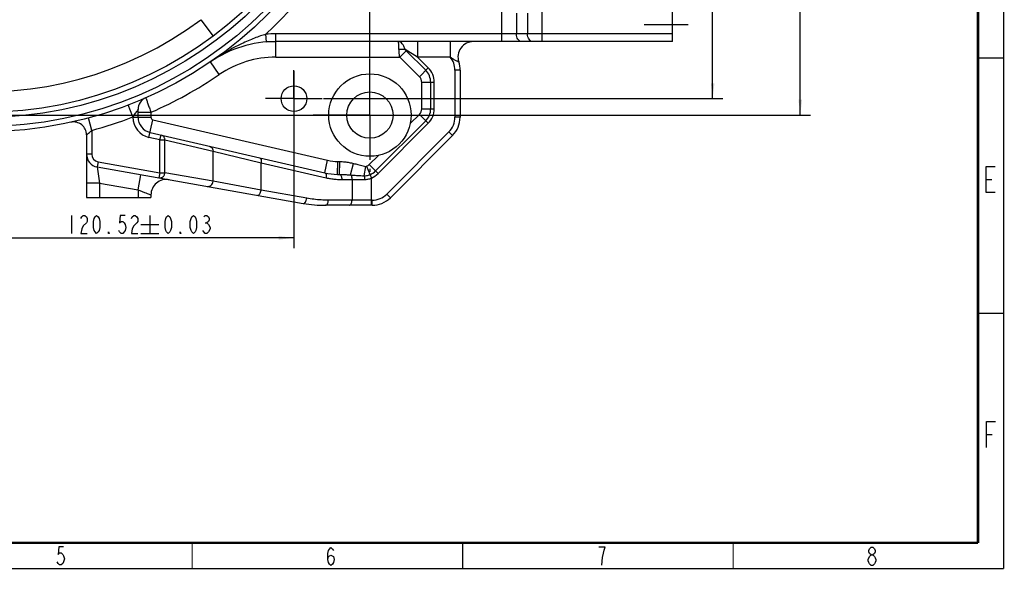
# Model space of a CAD drawing. Header units: millimetres. Extents: x 0 to 420, y 0 to 297.
# Tile 4 of 5: x 229 to 420, y 0 to 106. Entities that reach past the tile are written whole.
import ezdxf

# ---------------------------------------------------------------- set-up
doc = ezdxf.new("R2010")
doc.units = ezdxf.units.MM
doc.header["$LTSCALE"] = 23.1
doc.linetypes.add('CENTER', pattern=[0.6, 0.375, -0.075, 0.075, -0.075])
doc.layers.get('0').update_dxf_attribs({"linetype": 'CONTINUOUS'})
doc.layers.add('02___PRT_ALL_AXES', color=7, linetype='CONTINUOUS')
doc.styles.get("Standard").update_dxf_attribs({"font": 'txt', "width": 0.7})
doc.dimstyles.new('DIMSTYLE_1', dxfattribs={"dimtxt": 3.5, "dimasz": 3, "dimexe": 0.18, "dimexo": 0.0625, "dimgap": 0.09, "dimtad": 1, "dimlfac": 2, "dimdsep": 46, "dimtxsty": 'Standard', "dimblk": '_FILLED', "dimblk1": '_FILLED', "dimblk2": '_FILLED', "dimcen": 0.09, "dimclrt": 5, "dimadec": 0, "dimazin": 0, "dimtp": 0.01, "dimtm": 0.01, "dimtfac": 1, "dimtofl": 0, "dimtmove": 0, "dimatfit": 3, "dimldrblk": '_FILLED', "dimfxl": 1, "dimtolj": 1, "dimarcsym": 0})
doc.dimstyles.new('DIMSTYLE_2', dxfattribs={"dimtxt": 3.5, "dimasz": 3, "dimexe": 0.18, "dimexo": 0.0625, "dimgap": 0.09, "dimtad": 1, "dimlfac": 2, "dimdsep": 46, "dimtxsty": 'Standard', "dimblk": '_FILLED', "dimblk1": '_FILLED', "dimblk2": '_FILLED', "dimcen": 0.09, "dimclrt": 5, "dimadec": 0, "dimazin": 0, "dimtol": 1, "dimtp": 0.03, "dimtm": 0.03, "dimtfac": 1, "dimtofl": 0, "dimtmove": 0, "dimatfit": 3, "dimldrblk": '_FILLED', "dimfxl": 1, "dimtolj": 1, "dimarcsym": 0})

# ---------------------------------------------------------------- blocks, each defined once
blk = doc.blocks.new('_FILLED')
at = {"color": 0, "linetype": 'ByBlock'}
blk.add_solid([(0, 0), (-1, 0.117), (-1, -0.117)], dxfattribs=at)
blk = doc.blocks.new('*D7')
at = {"color": 2, "linetype": 'Continuous'}
for p, q in [((147, 99.16), (147, 284.77)), ((297, 99.16), (297, 284.77)), ((147, 282.77), (222, 282.77)), ((297, 282.77), (222, 282.77))]:
    blk.add_line(p, q, dxfattribs=at)
at = {"color": 2, "linetype": 'Continuous', "xscale": 3, "yscale": 3, "zscale": 3, "rotation": 180}
blk.add_blockref('_FILLED', (147, 282.77), dxfattribs=at)
at = {"color": 2, "linetype": 'Continuous', "xscale": 3, "yscale": 3, "zscale": 3}
blk.add_blockref('_FILLED', (297, 282.77), dxfattribs=at)
blk = doc.blocks.new('*D8')
at = {"color": 2, "linetype": 'Continuous'}
for p, q in [((158.2, 237.96), (382.52, 237.96)), ((380.52, 237.96), (380.52, 162.96)), ((380.52, 87.96), (380.52, 162.96)), ((158.2, 87.96), (382.52, 87.96))]:
    blk.add_line(p, q, dxfattribs=at)
at = {"color": 2, "linetype": 'Continuous', "xscale": 3, "yscale": 3, "zscale": 3}
for p, rotation in [((380.52, 237.96), 90), ((380.52, 87.96), 270)]:
    blk.add_blockref('_FILLED', p, dxfattribs=dict(at, rotation=rotation))
blk = doc.blocks.new('*D9')
at = {"color": 2, "linetype": 'Continuous'}
for p, q in [((282.26, 96.44), (282.26, 62.14)), ((222, 81.51), (222, 62.14)), ((222, 64.14), (252.13, 64.14)), ((282.26, 64.14), (252.13, 64.14))]:
    blk.add_line(p, q, dxfattribs=at)
at = {"color": 2, "linetype": 'Continuous', "xscale": 3, "yscale": 3, "zscale": 3, "rotation": 180}
blk.add_blockref('_FILLED', (222, 64.14), dxfattribs=at)
at = {"color": 2, "linetype": 'Continuous', "xscale": 3, "yscale": 3, "zscale": 3}
blk.add_blockref('_FILLED', (282.26, 64.14), dxfattribs=at)
blk = doc.blocks.new('*D10')
at = {"color": 2, "linetype": 'Continuous'}
for p, q in [((303.45, 162.96), (365.52, 162.96)), ((363.52, 162.96), (363.52, 127.05)), ((363.52, 91.14), (363.52, 127.05)), ((287.96, 91.14), (365.52, 91.14))]:
    blk.add_line(p, q, dxfattribs=at)
at = {"color": 2, "linetype": 'Continuous', "xscale": 3, "yscale": 3, "zscale": 3}
for p, rotation in [((363.52, 162.96), 90), ((363.52, 91.14), 270)]:
    blk.add_blockref('_FILLED', p, dxfattribs=dict(at, rotation=rotation))

msp = doc.modelspace()

# ---------------------------------------------------------------- linework, layer by layer
at = {"color": 7, "linetype": 'Continuous'}
for p, q in [((355.7515, 102.2053), (355.7515, 223.7053)), ((276.9006, 102.1295), (278.7466, 102.2053)), ((355.7515, 102.2053), (278.7466, 102.2053)), ((314.5015, 96.6685), (314.5015, 87.5264)), ((252.0015, 87.5269), (252.0015, 89.0343)), ((242.0015, 84.1244), (242.0015, 71.9553)), ((254.3267, 84.6038), (288.2339, 76.7757)), ((313.0371, 83.9908), (300.966, 71.9198)), ((244.0674, 77.8875), (284.0633, 70.8351)), ((242.0015, 71.9553), (254.5015, 71.9553)), ((254.5015, 72.4724), (254.5015, 71.9553)), ((297.4305, 70.4553), (288.4045, 70.4553))]:
    msp.add_line(p, q, dxfattribs=at)
at = {"color": 9, "linetype": 'Continuous'}
for p, q in [((322.5947, 102.2053), (322.5947, 109.2053)), ((330.4084, 102.2053), (330.4084, 109.2053)), ((325.4231, 107.7053), (325.4231, 103.7053)), ((327.58, 107.7053), (327.58, 103.7053)), ((264.1595, 106.449), (266.5514, 103.243)), ((276.9006, 102.1295), (276.7775, 103.6244)), ((355.7515, 103.7053), (278.7466, 103.7053)), ((278.7466, 99.2053), (278.7466, 103.7053)), ((306.2576, 102.2053), (306.2576, 99.2053)), ((312.5942, 102.2053), (312.5942, 99.2053)), ((304.0307, 100.4425), (302.7935, 99.2053)), ((306.2576, 99.2053), (303.8487, 100.6507)), ((307.8351, 96.6381), (304.0307, 100.4425)), ((267.7637, 95.8182), (266.074, 98.2971)), ((278.7466, 99.2053), (302.7934, 99.2054)), ((306.5979, 95.4009), (302.7934, 99.2054)), ((312.5942, 99.2053), (306.2576, 99.2053)), ((308.33, 97.133), (306.2576, 99.2053)), ((306.5979, 95.4009), (308.33, 97.133)), ((314.5015, 96.6685), (313.5015, 96.6685)), ((313.5015, 96.6685), (313.5015, 87.5264)), ((309.5015, 94.3046), (307.052, 94.3046)), ((307.052, 89.1832), (307.052, 94.3046)), ((308.8017, 89.1832), (308.8017, 94.3046)), ((309.5015, 89.1832), (309.5015, 94.3046)), ((251.0015, 87.5924), (250.1037, 89.9257)), ((252.0015, 88.4885), (254.5015, 88.4885)), ((254.5015, 88.4885), (254.5015, 87.5269)), ((306.5979, 88.0869), (308.33, 86.3548)), ((307.052, 89.1832), (309.5015, 89.1832)), ((243.0015, 84.9838), (242.3514, 87.3977)), ((251.0015, 87.5269), (251.0015, 87.5924)), ((251.0015, 87.5269), (254.5015, 87.5269)), ((254.1017, 83.6294), (254.8891, 87.0397)), ((254.8891, 87.0397), (288.7963, 79.2116)), ((298.1072, 77.1218), (307.8351, 86.8497)), ((298.602, 76.6269), (308.33, 86.3548)), ((314.5015, 87.5264), (313.5015, 87.5264)), ((243.0015, 84.9838), (243.0015, 80.3495)), ((256.2342, 83.1371), (256.4592, 84.1115)), ((312.33, 84.698), (300.2589, 72.6269)), ((313.0371, 83.9908), (312.33, 84.698)), ((256.2342, 83.1371), (254.1017, 83.6294)), ((256.2342, 83.1371), (257.2001, 83.1371)), ((256.2342, 76.7576), (256.2342, 83.1371)), ((257.2001, 83.1371), (266.5561, 80.9771)), ((257.2001, 76.7576), (257.2001, 83.1371)), ((243.0015, 80.3495), (242.0015, 80.3495)), ((266.5561, 75.1078), (266.5561, 80.9771)), ((266.5561, 80.9771), (275.8747, 78.7182)), ((244.2411, 78.8723), (244.0674, 77.8875)), ((244.2411, 78.8723), (256.2342, 76.7576)), ((275.8747, 78.7182), (288.5089, 75.8013)), ((275.8747, 73.3826), (275.8747, 78.7182)), ((288.2339, 76.7757), (288.7963, 79.2116)), ((290.6991, 76.4601), (290.7685, 78.9592)), ((291.0814, 76.4528), (291.1706, 78.9464)), ((293.2536, 76.3488), (293.815, 78.5825)), ((296.87, 78.3589), (298.602, 76.6269)), ((244.0674, 77.8875), (244.5015, 74.7649)), ((256.2342, 76.7576), (256.0606, 75.7728)), ((256.2342, 76.7576), (257.2001, 76.7576)), ((266.5561, 75.1078), (257.2001, 76.7576)), ((295.8952, 76.1823), (296.1998, 77.9994)), ((296.3567, 78.0187), (297.2791, 75.7494)), ((244.5015, 74.7646), (242.0015, 74.7646)), ((244.5015, 74.7649), (252.0018, 73.4421)), ((244.5015, 74.7649), (244.5015, 71.9553)), ((252.0015, 73.4422), (252.5225, 76.3966)), ((275.8747, 73.3826), (266.5561, 75.1078)), ((291.5458, 75.4553), (295.9507, 75.4553)), ((293.5291, 75.4553), (293.5291, 71.4553)), ((297.2791, 70.4553), (297.2791, 75.7494)), ((252.0018, 73.4421), (252.0015, 71.9553)), ((284.7369, 71.8199), (275.8747, 73.3826)), ((300.966, 71.9198), (300.2589, 72.6269)), ((297.4305, 71.4553), (288.9045, 71.4553)), ((297.4305, 70.4553), (297.4305, 71.4553))]:
    msp.add_line(p, q, dxfattribs=at)
at = {"color": 5, "linetype": 'Continuous'}
for p, q in [((416.5972, 75.4595), (417.691, 75.4595)), ((239.0655, 68.5134), (239.0655, 65.0134)), ((254.2905, 68.5134), (254.2905, 65.0134)), ((265.0457, 67.055), (265.352, 67.055)), ((252.5405, 66.7634), (256.0405, 66.7634)), ((252.5405, 65.0134), (256.0405, 65.0134)), ((416.6644, 26.0108), (417.7581, 26.0108))]:
    msp.add_line(p, q, dxfattribs=at)
at = {"color": 2, "linetype": 'Continuous', "const_width": 0.25}
for points in [[(420, 0), (420, 297)], [(415, 99), (420, 99)], [(415, 49.5), (420, 49.5)], [(262.5, 0), (262.5, 5)], [(315, 0), (315, 5)], [(367.5, 0), (367.5, 5)], [(0, 0), (420, 0)]]:
    msp.add_lwpolyline(points, dxfattribs=at)
at = {"color": 7, "linetype": 'Continuous', "const_width": 0.5}
for points in [[(415, 5), (415, 292)], [(25, 5), (415, 5)]]:
    msp.add_lwpolyline(points, dxfattribs=at)
at = {"color": 5, "linetype": 'Continuous'}
for points in [[(418.3472, 72.9595), (416.5972, 72.9595), (416.5972, 77.9595), (418.3472, 77.9595)], [(240.903, 67.93), (241.0562, 68.2217), (241.3624, 68.5134), (241.6687, 68.5134), (241.9749, 68.2217), (242.128, 67.93), (242.128, 67.3467), (241.9749, 67.055), (241.3624, 66.4717)], [(243.9655, 65.0134), (243.6593, 65.305), (243.5062, 65.5967), (243.353, 66.18), (243.353, 67.3467), (243.5062, 67.93), (243.6593, 68.2217), (243.9655, 68.5134), (244.2718, 68.2217), (244.4249, 67.93), (244.578, 67.3467), (244.578, 66.18), (244.4249, 65.5967), (244.2718, 65.305), (243.9655, 65.0134)], [(249.478, 68.5134), (248.5593, 68.5134), (248.4062, 67.055), (248.7124, 67.3467), (249.0187, 67.3467), (249.3249, 67.055), (249.478, 66.7634), (249.6312, 66.18), (249.478, 65.5967), (249.3249, 65.305), (249.0187, 65.0134), (248.7124, 65.0134), (248.4062, 65.305), (248.253, 65.5967)], [(250.703, 67.93), (250.8562, 68.2217), (251.1624, 68.5134), (251.4687, 68.5134), (251.7749, 68.2217), (251.928, 67.93), (251.928, 67.3467), (251.7749, 67.055)], [(251.7749, 67.055), (251.1624, 66.4717), (250.8562, 65.8884), (250.703, 65.0134), (251.928, 65.0134)], [(257.8489, 65.0134), (257.5426, 65.305), (257.3895, 65.5967), (257.2364, 66.18), (257.2364, 67.3467), (257.3895, 67.93), (257.5426, 68.2217), (257.8489, 68.5134), (258.1551, 68.2217), (258.3083, 67.93), (258.4614, 67.3467), (258.4614, 66.18), (258.3083, 65.5967), (258.1551, 65.305), (257.8489, 65.0134)], [(262.7489, 65.0134), (262.4426, 65.305), (262.2895, 65.5967), (262.1364, 66.18), (262.1364, 67.3467), (262.2895, 67.93), (262.4426, 68.2217), (262.7489, 68.5134), (263.0551, 68.2217), (263.2082, 67.93), (263.3614, 67.3467), (263.3614, 66.18), (263.2082, 65.5967), (263.0551, 65.305), (262.7489, 65.0134)], [(264.7395, 68.2217), (265.0457, 68.5134), (265.352, 68.5134), (265.6583, 68.2217), (265.8114, 67.93), (265.8114, 67.6384), (265.6583, 67.3467), (265.352, 67.055), (265.6583, 66.7634)], [(241.3624, 66.4717), (241.0562, 65.8884), (240.903, 65.0134), (242.128, 65.0134)], [(246.4155, 65.0134), (246.2624, 65.0134), (246.2624, 65.305), (246.4155, 65.0134)], [(260.2989, 65.0134), (260.1458, 65.0134), (260.1458, 65.305), (260.2989, 65.0134)], [(265.9645, 65.8884), (265.6583, 65.305), (265.352, 65.0134), (265.0457, 65.0134), (264.7395, 65.305), (264.5864, 65.5967)], [(265.6583, 66.7634), (265.9645, 66.18), (265.9645, 65.8884)], [(416.6644, 23.5108), (416.6644, 28.5108), (418.4143, 28.5108)], [(237.5404, 4.2094), (236.6216, 4.2094), (236.4685, 2.751), (236.7748, 3.0427), (237.081, 3.0427), (237.3873, 2.751), (237.5404, 2.4594), (237.6935, 1.876), (237.5404, 1.2927), (237.3873, 1.001), (237.081, 0.7094), (236.7748, 0.7094), (236.4685, 1.001), (236.3154, 1.2927)], [(288.8326, 1.7529), (288.9858, 2.3362), (289.4452, 2.6279), (289.9045, 2.3362), (290.0577, 1.7529), (289.9045, 1.1696), (289.7514, 0.8779), (289.4452, 0.5862), (289.1389, 0.8779), (288.9858, 1.1696), (288.8326, 1.7529), (288.8326, 2.9196), (288.9858, 3.5029), (289.1389, 3.7946), (289.4452, 4.0862), (289.7514, 3.7946), (289.9045, 3.5029)], [(342.0194, 0.6942), (342.1725, 2.1525), (342.3257, 3.0275), (342.4788, 3.6109), (342.6319, 4.1942), (341.4069, 4.1942)], [(394.2991, 2.6751), (393.9929, 2.9668), (393.8397, 3.2584), (393.8397, 3.5501), (393.9929, 3.8418), (394.2991, 4.1334), (394.6054, 4.1334), (394.9116, 3.8418), (395.0648, 3.5501), (395.0648, 3.2584), (394.9116, 2.9668), (394.6054, 2.6751)], [(393.6866, 1.8001), (393.9929, 2.3834), (394.2991, 2.6751), (394.6054, 2.6751), (394.9116, 2.3834), (395.0648, 2.0918), (395.2179, 1.8001), (395.2179, 1.5084), (395.0648, 1.2168), (394.9116, 0.9251), (394.6054, 0.6334), (394.2991, 0.6334)], [(394.2991, 0.6334), (393.9929, 0.9251), (393.8397, 1.2168), (393.6866, 1.5084), (393.6866, 1.8001)]]:
    msp.add_lwpolyline(points, dxfattribs=at)
at = {"color": 7, "linetype": 'Continuous'}
for radius in [78.25, 74.5]:
    msp.add_circle((222.0015, 162.9553), radius, dxfattribs=at)
at = {"color": 9, "linetype": 'Continuous'}
for radius in [77.25, 75.5]:
    msp.add_circle((222.0015, 162.9553), radius, dxfattribs=at)
for centre, radius, start, end in [((222.0015, 162.9553), 70.5, 53.274304, 306.725696), ((222.0015, 162.9553), 80.75, 312.714143, 47.286064), ((278.7466, 79.7053), 24, 90, 94.705784), ((278.7466, 79.7053), 19.5, 90, 124.279209), ((309.5015, 96.6685), 4, 0, 39.360607), ((222.0015, 162.9553), 81.25, 293.578178, 304.279209), ((305.5015, 94.3046), 3.3001, 0, 45), ((305.5015, 94.3046), 4, 0, 45), ((305.5015, 94.3046), 1.5505, 0, 45), ((305.5015, 89.1832), 1.5505, 315, 360), ((305.5015, 89.1832), 3.3001, 315, 360), ((305.5015, 89.1832), 4, 315, 360), ((222.0015, 162.9553), 80.75, 285.073736, 291.046971), ((255.0015, 87.5269), 4, 180, 257), ((255.0015, 87.5269), 0.5, 180, 257), ((309.5015, 87.5264), 4, 315, 360), ((244.5015, 80.3495), 1.5, 180, 260), ((291.0458, 88.9553), 10, 257, 268.410929), ((295.7736, 79.4553), 1.5505, 292.091125, 315), ((295.7736, 79.4553), 3.3001, 292.10917, 315), ((295.7736, 79.4553), 4, 292.108525, 315), ((297.4305, 75.4553), 4, 270, 315)]:
    msp.add_arc(centre, radius, start, end, dxfattribs=at)
at = {"color": 7, "linetype": 'Continuous'}
for centre, radius, start, end in [((278.7466, 79.7053), 22.5, 90, 124.279209), ((317.0886, 99.2053), 2.9999, 89.997727, 198.488331), ((309.5015, 96.6685), 5, 0, 18.48761), ((254.5015, 89.0343), 2.5, 113.733106, 179.999403), ((239.5016, 84.1244), 2.5, 0.000158, 102.51721), ((255.0015, 87.5269), 3, 180, 257), ((309.5015, 87.5264), 5, 315, 360), ((244.5015, 80.3495), 2.5, 180, 260), ((291.0458, 88.9553), 12.5, 257.000006, 268.410927), ((257.5014, 72.4724), 2.9999, 80, 180.000401), ((288.4045, 95.4553), 25, 260, 270), ((297.4305, 75.4553), 5, 270, 315)]:
    msp.add_arc(centre, radius, start, end, dxfattribs=at)
at = {"color": 9, "linetype": 'Continuous'}
for points, start_tangent, end_tangent in [([(276.7777, 103.6245), (275.7397, 103.2907), (274.6046, 102.8758), (273.3752, 102.3709), (272.0462, 101.7637), (270.6118, 101.0399), (269.0929, 100.1983), (267.5578, 99.2701), (266.0737, 98.2969)], (-0.95791883, -0.28703922), (-0.82630399, -0.56322439)), ([(326.4838, 102.2053), (326.0779, 102.3195), (325.7338, 102.6447), (325.5038, 103.1313), (325.4231, 103.7053)], (-1, 0), (0, 1)), ([(328.6406, 102.2053), (328.2347, 102.3195), (327.8906, 102.6447), (327.6607, 103.1313), (327.58, 103.7053)], (-1, 0), (0, 1)), ([(302.6442, 100.6508), (302.6206, 101.2936), (302.59, 101.7883), (302.5543, 102.0996), (302.516, 102.2053)], (-0.02830624, 0.9995993), (-0.9996952, 0.02468837)), ([(303.8486, 100.6507), (303.6005, 101.2934), (303.2776, 101.7881), (302.9068, 102.0993), (302.516, 102.2053)], (-0.27768491, 0.96067221), (-0.99999531, 0.00306357)), ([(303.8485, 100.6506), (303.4668, 100.6862), (303.0615, 100.6862), (302.6442, 100.6508)], (-0.98966237, 0.14341686), (-0.9921082, -0.12538469)), ([(302.7935, 99.2054), (302.7429, 99.5343), (302.7041, 99.8392), (302.6753, 100.1242), (302.6555, 100.3937), (302.6442, 100.6508)], (-0.16195096, 0.98679881), (-0.02810707, 0.99960492)), ([(304.0307, 100.4425), (303.9787, 100.4958), (303.9356, 100.5423), (303.9001, 100.5832), (303.8712, 100.6191), (303.8487, 100.6507)], (-0.70710802, 0.70710555), (-0.55066256, 0.83472794)), ([(314.2435, 98.254), (314.1948, 98.2734), (314.054, 98.3328), (313.8496, 98.4281), (313.6161, 98.5506), (313.3696, 98.6948), (313.1179, 98.8548), (312.8603, 99.0264), (312.5942, 99.2053)], (-0.93091692, 0.36523102), (-0.83200372, 0.55477006)), ([(253.4953, 91.3229), (253.5445, 91.1845), (253.688, 90.7829), (253.9111, 90.1565), (254.1917, 89.3659), (254.5015, 88.4885)], (0.33425076, -0.94248418), (0.33208157, -0.94325067)), ([(251.0015, 87.5924), (251.2703, 87.961), (251.5186, 88.314), (251.727, 88.6194), (251.8815, 88.8512), (251.9725, 88.9898), (252.0015, 89.0343)], (0.59656887, 0.80256188), (0.54486904, 0.83852115)), ([(242.0015, 84.1244), (242.051, 84.1631), (242.1936, 84.2766), (242.4144, 84.4591), (242.6924, 84.7003), (243.0015, 84.9838)], (0.78969177, 0.6135038), (0.72730466, 0.68631475)), ([(257.2001, 83.1371), (257.1871, 83.317), (257.1367, 83.5079), (257.0402, 83.7006), (256.8915, 83.8793), (256.6937, 84.0226), (256.4592, 84.1115)], (0.01546339, 0.99988043), (-0.97437006, 0.22495105)), ([(265.8152, 81.9515), (266.2019, 81.7598), (266.4665, 81.4118), (266.5561, 80.9771)], (0.97437006, -0.22495105), (-0.01546339, -0.99988043)), ([(275.5996, 79.6925), (275.7967, 79.5282), (275.8961, 79.1762), (275.8747, 78.7182)], (0.97437006, -0.22495105), (-0.17061244, -0.98533821)), ([(290.7685, 78.9592), (290.9697, 78.9532), (291.1706, 78.9464)], (0.99961599, -0.02771061), (0.9993597, -0.03577975)), ([(291.1706, 78.9464), (292.0964, 78.882), (292.9785, 78.7598), (293.815, 78.5825)], (0.99936282, -0.03569241), (0.96983793, -0.24375065)), ([(293.815, 78.5825), (294.2389, 78.4726), (294.6846, 78.353), (295.1566, 78.2282), (295.6596, 78.1063), (296.1998, 77.9994)], (0.96984487, -0.24372305), (0.98630259, -0.16494606)), ([(256.0606, 75.7728), (256.2152, 75.7586), (256.3858, 75.773), (256.5669, 75.824), (256.7495, 75.9192), (256.9214, 76.0642), (257.0659, 76.26), (257.1637, 76.4972), (257.2001, 76.7576)], (0.98480775, -0.17364818), (0.01181084, 0.99993025)), ([(288.2339, 76.7757), (288.431, 76.6113), (288.5303, 76.2594), (288.5089, 75.8013)], (0.97437006, -0.22495105), (-0.17061244, -0.98533821)), ([(290.6991, 76.4601), (290.8905, 76.4556), (291.0814, 76.4528)], (0.99961568, -0.02772155), (0.999942, -0.01077031)), ([(291.0814, 76.4528), (291.842, 76.4344), (292.5665, 76.3994), (293.2536, 76.3488)], (0.99992276, -0.01242901), (0.99619878, -0.08710905)), ([(291.0814, 76.4528), (291.2616, 76.3574), (291.4117, 76.1367), (291.5111, 75.8215), (291.5458, 75.4553)], (0.98993241, -0.14154089), (0, -1)), ([(296.1998, 77.9994), (296.2572, 77.9957), (296.3069, 78.0027), (296.3567, 78.0187)], (0.9857866, -0.16800233), (0.92564996, 0.37838096)), ([(265.4166, 74.123), (265.833, 74.1441), (266.2043, 74.3445), (266.4613, 74.687), (266.5561, 75.1078)], (0.98480775, -0.17364818), (0.01181084, 0.99993025)), ([(288.5089, 75.8013), (288.942, 75.7088), (289.3755, 75.6309), (289.8093, 75.5675), (290.2434, 75.5183), (290.6776, 75.4833), (291.1111, 75.4623), (291.5458, 75.4553)], (0.97437002, -0.22495127), (1, 0.00000023)), ([(293.2536, 76.3488), (293.6661, 76.3174), (294.1278, 76.2832), (294.6475, 76.2476), (295.2339, 76.2127), (295.8952, 76.1822)], (0.99711355, -0.07592471), (0.99926862, -0.03823897)), ([(293.2536, 76.3488), (293.3994, 76.1272), (293.4956, 75.8154), (293.5291, 75.4553)], (0.70531728, -0.70889177), (0, -1)), ([(295.8952, 76.1823), (296.3216, 76.2108), (296.6998, 76.29), (297.0157, 76.3979)], (0.99996979, -0.00777305), (0.92627136, 0.37685723)), ([(295.8952, 76.1822), (295.9253, 75.9716), (295.9442, 75.7233), (295.9507, 75.4553)], (0.18425927, -0.98287767), (0.00002743, -1)), ([(295.9507, 75.4553), (296.6232, 75.5286), (297.2791, 75.7494)], (0.99999994, -0.00034984), (0.90816043, 0.41862231)), ([(252.0018, 73.4421), (252.6537, 73.1892), (253.2604, 72.9538), (253.7774, 72.7533), (254.1714, 72.6005), (254.4178, 72.5049), (254.5015, 72.4724)], (0.93199492, -0.36247135), (0.93237509, -0.36149231)), ([(275.201, 72.3978), (275.4117, 72.4466), (275.6161, 72.6539), (275.7797, 72.9845), (275.8747, 73.3826)], (0.98480775, -0.17364818), (0.13110378, 0.99136865)), ([(284.0633, 70.8351), (284.274, 70.8839), (284.4784, 71.0912), (284.642, 71.4219), (284.7369, 71.8199)], (0.98480775, -0.17364818), (0.13110378, 0.99136865)), ([(288.9045, 71.4553), (287.5075, 71.496), (286.1157, 71.6179), (284.7369, 71.8199)], (-1, 0.00000252), (-0.98480821, 0.17364558)), ([(288.4045, 70.4553), (288.5958, 70.5314), (288.758, 70.7482), (288.8664, 71.0726), (288.9045, 71.4553)], (1, 0), (0, 1)), ([(293.0291, 70.4553), (293.2204, 70.5314), (293.3827, 70.7482), (293.491, 71.0726), (293.5291, 71.4553)], (1, 0), (0, 1))]:
    msp.add_spline(points, degree=3, dxfattribs=dict(at, start_tangent=start_tangent, end_tangent=end_tangent))
at = {"layer": '02___PRT_ALL_AXES', "color": 7, "linetype": 'CENTER'}
for p, q in [((358.7515, 105.4553), (350.2515, 105.4553)), ((297.0015, 95.4553), (297.0015, 98.9553)), ((282.2629, 91.1386), (282.2629, 96.6386)), ((297.0015, 87.9553), (297.0015, 95.4553)), ((282.2629, 91.1386), (276.7629, 91.1386)), ((282.2629, 91.1386), (287.7629, 91.1386)), ((282.2629, 91.1386), (282.2629, 85.6386)), ((289.5015, 87.9553), (286.0015, 87.9553)), ((297.0015, 87.9553), (289.5015, 87.9553)), ((297.0015, 87.9553), (308.0015, 87.9553)), ((297.0015, 87.9553), (297.0015, 76.9553))]:
    msp.add_line(p, q, dxfattribs=at)
at = {"layer": '02___PRT_ALL_AXES', "color": 9, "linetype": 'Continuous'}
for p, q in [((304.833, 86.322), (306.5979, 88.0869)), ((296.87, 78.3589), (298.6349, 80.1238))]:
    msp.add_line(p, q, dxfattribs=at)
at = {"layer": '02___PRT_ALL_AXES', "color": 7, "linetype": 'Continuous'}
for centre, radius in [((297.0015, 87.9553), 8), ((282.2629, 91.1386), 2.5), ((297.0015, 87.9553), 4.5)]:
    msp.add_circle(centre, radius, dxfattribs=at)

# ---------------------------------------------------------------- dimensions: what is measured, and where the dimension line sits
at = {"color": 2, "linetype": 'Continuous'}
dim = msp.add_linear_dim(base=(297.0015, 282.7724), p1=(147.0015, 99.1553), p2=(297.0015, 99.1553), dimstyle='DIMSTYLE_1', dxfattribs=at)
dim.commit()
dim.dimension.update_dxf_attribs({"geometry": '*D7', "text_midpoint": (218.3265, 283.6474), "dimtype": 160})
for base, p1, p2, angle, dimstyle, picture, middle in [((380.5234, 87.9553), (158.2015, 237.9553), (158.2015, 87.9553), 270, 'DIMSTYLE_1', '*D8', (379.6484, 159.2803)), ((363.5215, 91.1386), (303.4515, 162.9553), (287.9629, 91.1386), 270, 'DIMSTYLE_2', '*D10', (362.6465, 112.7553)), ((222.0015, 64.1384), (282.2629, 96.4386), (222.0015, 81.5053), 180, 'DIMSTYLE_2', '*D9', (237.8405, 65.0134))]:
    dim = msp.add_linear_dim(base=base, p1=p1, p2=p2, angle=angle, dimstyle=dimstyle, dxfattribs=at)
    dim.commit()
    dim.dimension.update_dxf_attribs({"geometry": picture, "text_midpoint": middle, "dimtype": 160})

doc.saveas('drawing.dxf')
